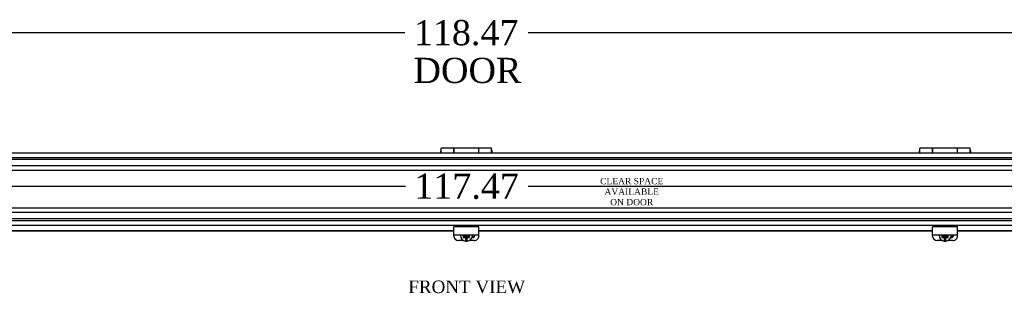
# Model space of a CAD drawing. Header units: inches. Extents: x 2 to 237, y 16 to 158.
# Tile 4 of 10: x 71 to 110, y 51 to 62. Entities that reach past the tile are written whole.
import ezdxf
from ezdxf.enums import TextEntityAlignment as Align
from ezdxf.lldxf.tags import DXFTag

# ---------------------------------------------------------------- set-up
doc = ezdxf.new("R2010")
doc.units = ezdxf.units.IN
doc.header["$MEASUREMENT"] = 0
for name, color, linetype in [('COM40176', 7, 'CONTINUOUS'), ('COM49077', 7, 'CONTINUOUS'), ('COM49084', 7, 'CONTINUOUS'), ('COM52631', 7, 'CONTINUOUS'), ('DEFAULT', 7, 'CONTINUOUS'), ('DV1_DEFAULT', 7, 'CONTINUOUS'), ('HNG11000', 7, 'CONTINUOUS'), ('SCS19419', 7, 'CONTINUOUS')]:
    doc.layers.add(name, color=color, linetype=linetype)
doc.styles.add('SEACAD_TIMES_NEW_ROMAN', font='times.ttf')
tags = doc.linetypes.add('HIDDEN2', pattern=[0.1875, 0.125, -0.0625]).pattern_tags.tags
tags[6:7] = [DXFTag(74, 4), DXFTag(75, 0), DXFTag(340, '0'), DXFTag(46, 0.0), DXFTag(50, 0.0), DXFTag(44, 0.0), DXFTag(45, 0.0)]
tags[4:5] = [DXFTag(74, 4), DXFTag(75, 0), DXFTag(340, '0'), DXFTag(46, 0.0), DXFTag(50, 0.0), DXFTag(44, 0.0), DXFTag(45, 0.0)]

# ---------------------------------------------------------------- blocks, each defined once
blk = doc.blocks.new('GDIMGGROUP2')
at = {"layer": 'DEFAULT', "color": 136, "linetype": 'Continuous'}
for p, q in [((29.844, 61.279), (86.631, 61.279)), ((91.525, 61.279), (148.312, 61.279))]:
    blk.add_line(p, q, dxfattribs=at)
at = {"layer": 'DEFAULT', "color": 136, "linetype": 'Continuous', "style": 'SEACAD_TIMES_NEW_ROMAN'}
for s, p in [('118.47', (86.993, 61.779)), ('DOOR', (86.981, 60.279))]:
    blk.add_text(s, height=1, dxfattribs=at).set_placement(p, align=Align.TOP_LEFT)
blk = doc.blocks.new('GDIMGGROUP6')
at = {"layer": 'DEFAULT', "color": 136, "linetype": 'Continuous'}
for p, q in [((30.36, 55.18), (86.659, 55.18)), ((91.53, 55.18), (147.828, 55.18))]:
    blk.add_line(p, q, dxfattribs=at)
at = {"layer": 'DEFAULT', "color": 136, "linetype": 'Continuous', "style": 'SEACAD_TIMES_NEW_ROMAN'}
blk.add_text('117.47', height=1, dxfattribs=at).set_placement((87.009, 55.68), align=Align.TOP_LEFT)

msp = doc.modelspace()

# ---------------------------------------------------------------- linework, layer by layer
at = {"layer": 'COM40176', "color": 7, "linetype": 'Continuous'}
for p, q in [((88.578, 53.343), (88.578, 53.568)), ((89.578, 53.568), (88.578, 53.568)), ((89.578, 53.343), (89.578, 53.568)), ((107.578, 53.343), (107.578, 53.568)), ((108.578, 53.568), (107.578, 53.568)), ((108.578, 53.343), (108.578, 53.568)), ((88.578, 53.249), (88.578, 53.343)), ((88.578, 53.195), (88.578, 53.249)), ((88.578, 53.249), (89.578, 53.249)), ((89.578, 53.249), (89.578, 53.343)), ((89.578, 53.195), (89.578, 53.249)), ((107.578, 53.249), (107.578, 53.343)), ((107.578, 53.195), (107.578, 53.249)), ((107.578, 53.249), (108.578, 53.249)), ((108.578, 53.249), (108.578, 53.343)), ((108.578, 53.195), (108.578, 53.249)), ((88.968, 53.025), (88.766, 53.025)), ((89.39, 53.025), (89.188, 53.025)), ((107.968, 53.025), (107.766, 53.025)), ((108.39, 53.025), (108.188, 53.025))]:
    msp.add_line(p, q, dxfattribs=at)
for centre, major_axis, start_param, end_param in [((88.766, 53.195), (-0.188, 0), 0, 1.570796), ((89.282, 53.252), (-0.14, 0), 1.64955, 3.121159), ((89.282, 53.276), (-0.141, 0), 1.733565, 2.930417), ((89.39, 53.195), (-0.188, 0), 1.570796, 3.141593), ((107.766, 53.195), (-0.188, 0), 0, 1.570796), ((108.282, 53.252), (-0.14, 0), 1.64955, 3.121159), ((108.282, 53.276), (-0.14, 0), 1.733565, 2.930417), ((108.39, 53.195), (-0.188, 0), 1.570796, 3.141593)]:
    msp.add_ellipse(centre, major_axis=major_axis, ratio=0.906308, start_param=start_param, end_param=end_param, dxfattribs=at)
at = {"layer": 'COM49077', "color": 7, "linetype": 'HIDDEN2'}
for p, q in [((29.844, 56.318), (148.312, 56.318)), ((29.203, 56.246), (148.953, 56.246)), ((29.844, 55.818), (148.312, 55.818)), ((29.844, 54.318), (148.312, 54.318)), ((29.203, 53.89), (148.953, 53.89)), ((29.844, 53.818), (148.312, 53.818))]:
    msp.add_line(p, q, dxfattribs=at)
at = {"layer": 'COM49084', "color": 7, "linetype": 'Continuous'}
for p, q in [((29.844, 56.506), (148.312, 56.506)), ((29.844, 53.631), (148.312, 53.631)), ((88.578, 53.412), (70.578, 53.412)), ((88.578, 53.395), (70.578, 53.395)), ((107.578, 53.412), (89.578, 53.412)), ((107.578, 53.395), (89.578, 53.395)), ((126.578, 53.412), (108.578, 53.412)), ((126.578, 53.395), (108.578, 53.395))]:
    msp.add_line(p, q, dxfattribs=at)
at = {"layer": 'COM52631', "color": 7, "linetype": 'Continuous'}
for p, q in [((89.305, 53.155), (89.326, 53.155)), ((108.305, 53.155), (108.326, 53.155))]:
    msp.add_line(p, q, dxfattribs=at)
at = {"layer": 'DV1_DEFAULT', "color": 7, "linetype": 'HIDDEN2'}
for p, q in [((30.36, 56.005), (147.828, 56.005)), ((147.828, 54.131), (30.36, 54.131))]:
    msp.add_line(p, q, dxfattribs=at)
at = {"layer": 'HNG11000', "color": 7, "linetype": 'Continuous'}
for p, q in [((88.078, 56.506), (88.078, 56.696)), ((88.578, 56.696), (88.078, 56.696)), ((88.578, 56.696), (88.578, 56.506)), ((88.583, 56.506), (88.583, 56.696)), ((89.573, 56.696), (88.583, 56.696)), ((89.573, 56.506), (89.573, 56.696)), ((89.578, 56.506), (89.578, 56.696)), ((90.078, 56.696), (89.578, 56.696)), ((90.078, 56.506), (90.078, 56.696)), ((107.073, 56.506), (107.073, 56.696)), ((107.573, 56.696), (107.073, 56.696)), ((107.573, 56.696), (107.573, 56.506)), ((107.578, 56.506), (107.578, 56.696)), ((108.568, 56.696), (107.578, 56.696)), ((108.568, 56.506), (108.568, 56.696)), ((108.573, 56.506), (108.573, 56.696)), ((109.073, 56.696), (108.573, 56.696)), ((109.073, 56.506), (109.073, 56.696)), ((88.053, 56.568), (88.053, 56.506)), ((88.583, 56.618), (88.578, 56.618)), ((89.578, 56.618), (89.573, 56.618)), ((90.103, 56.506), (90.103, 56.568)), ((107.048, 56.568), (107.048, 56.506)), ((107.578, 56.618), (107.573, 56.618)), ((108.573, 56.618), (108.568, 56.618)), ((109.098, 56.506), (109.098, 56.568))]:
    msp.add_line(p, q, dxfattribs=at)
for centre, start, end in [((88.103, 56.568), 120, 180), ((90.053, 56.568), 0, 60), ((107.098, 56.568), 120, 180), ((109.048, 56.568), 0, 60)]:
    msp.add_arc(centre, 0.05, start, end, dxfattribs=at)
at = {"layer": 'SCS19419', "color": 7, "linetype": 'Continuous'}
for p, q in [((88.838, 53.241), (88.838, 53.228)), ((88.955, 53.21), (88.955, 53.146)), ((88.964, 53.209), (88.955, 53.21)), ((88.955, 53.178), (89.021, 53.178)), ((89.02, 53.209), (88.964, 53.209)), ((89.005, 53.209), (89.005, 53.188)), ((89.055, 53.207), (89.005, 53.207)), ((89.005, 53.188), (89.055, 53.188)), ((89.02, 53.209), (89.045, 53.232)), ((89.02, 53.146), (89.02, 53.173)), ((89.045, 53.249), (89.045, 53.232)), ((89.055, 53.234), (89.045, 53.234)), ((89.045, 53.151), (89.045, 53.123)), ((89.055, 53.249), (89.055, 53.234)), ((89.055, 53.207), (89.055, 53.188)), ((89.055, 53.188), (89.055, 53.143)), ((89.105, 53.162), (89.055, 53.162)), ((89.105, 53.234), (89.105, 53.249)), ((89.115, 53.234), (89.105, 53.234)), ((89.105, 53.207), (89.105, 53.188)), ((89.155, 53.207), (89.105, 53.207)), ((89.105, 53.188), (89.155, 53.188)), ((89.105, 53.155), (89.105, 53.188)), ((89.105, 53.155), (89.105, 53.155)), ((89.105, 53.143), (89.105, 53.155)), ((89.115, 53.232), (89.115, 53.249)), ((89.115, 53.232), (89.14, 53.209)), ((89.115, 53.123), (89.115, 53.151)), ((89.138, 53.178), (89.205, 53.178)), ((89.193, 53.209), (89.14, 53.209)), ((89.14, 53.173), (89.14, 53.146)), ((89.155, 53.188), (89.155, 53.209)), ((89.205, 53.21), (89.193, 53.209)), ((89.205, 53.146), (89.205, 53.21)), ((89.318, 53.228), (89.318, 53.241)), ((107.838, 53.241), (107.838, 53.228)), ((107.955, 53.21), (107.955, 53.146)), ((107.964, 53.209), (107.955, 53.21)), ((107.955, 53.178), (108.021, 53.178)), ((108.02, 53.209), (107.964, 53.209)), ((108.005, 53.209), (108.005, 53.188)), ((108.055, 53.207), (108.005, 53.207)), ((108.005, 53.188), (108.055, 53.188)), ((108.02, 53.209), (108.045, 53.232)), ((108.02, 53.146), (108.02, 53.173)), ((108.045, 53.249), (108.045, 53.232)), ((108.055, 53.234), (108.045, 53.234)), ((108.045, 53.151), (108.045, 53.123)), ((108.055, 53.249), (108.055, 53.234)), ((108.055, 53.207), (108.055, 53.188)), ((108.055, 53.188), (108.055, 53.143)), ((108.105, 53.162), (108.055, 53.162)), ((108.105, 53.234), (108.105, 53.249)), ((108.115, 53.234), (108.105, 53.234)), ((108.105, 53.207), (108.105, 53.188)), ((108.155, 53.207), (108.105, 53.207)), ((108.105, 53.188), (108.155, 53.188)), ((108.105, 53.155), (108.105, 53.188)), ((108.105, 53.155), (108.105, 53.155)), ((108.105, 53.143), (108.105, 53.155)), ((108.115, 53.232), (108.115, 53.249)), ((108.115, 53.232), (108.14, 53.209)), ((108.115, 53.123), (108.115, 53.151)), ((108.138, 53.178), (108.205, 53.178)), ((108.193, 53.209), (108.14, 53.209)), ((108.14, 53.173), (108.14, 53.146)), ((108.155, 53.188), (108.155, 53.209)), ((108.205, 53.21), (108.193, 53.209)), ((108.205, 53.146), (108.205, 53.21)), ((108.318, 53.228), (108.318, 53.241)), ((88.955, 53.146), (88.964, 53.146)), ((88.964, 53.146), (89.02, 53.146)), ((89.045, 53.123), (89.02, 53.146)), ((89.045, 53.123), (89.045, 53.073)), ((89.045, 53.073), (89.045, 53.002)), ((89.055, 53.143), (89.105, 53.143)), ((89.14, 53.146), (89.115, 53.123)), ((89.115, 53.074), (89.115, 53.123)), ((89.115, 53.002), (89.115, 53.074)), ((89.14, 53.146), (89.193, 53.146)), ((89.193, 53.146), (89.205, 53.146)), ((107.955, 53.146), (107.964, 53.146)), ((107.964, 53.146), (108.02, 53.146)), ((108.045, 53.123), (108.02, 53.146)), ((108.045, 53.123), (108.045, 53.073)), ((108.045, 53.073), (108.045, 53.002)), ((108.055, 53.143), (108.105, 53.143)), ((108.14, 53.146), (108.115, 53.123)), ((108.115, 53.074), (108.115, 53.123)), ((108.115, 53.002), (108.115, 53.074)), ((108.14, 53.146), (108.193, 53.146)), ((108.193, 53.146), (108.205, 53.146))]:
    msp.add_line(p, q, dxfattribs=at)
for centre, radius, start, end in [((89.071, 53.232), 0.232, 180.9958, 263.9408), ((89.087, 53.232), 0.232, 276.632, 358.4842), ((108.071, 53.232), 0.232, 180.9958, 263.9408), ((108.087, 53.232), 0.232, 276.632, 358.4842), ((89.058, 53.073), 0.0719, 259.6722, 267.696), ((89.105, 53.119), 0.0236, 88.9715, 90), ((89.101, 53.071), 0.0702, 272.8998, 281.1356), ((108.058, 53.073), 0.0719, 259.6722, 267.696), ((108.105, 53.119), 0.0236, 88.9715, 90), ((108.101, 53.071), 0.0702, 272.8998, 281.1356)]:
    msp.add_arc(centre, radius, start, end, dxfattribs=at)
for centre, major_axis, ratio, start_param, end_param in [((89.078, 53.241), (0.24, 0), 0.906308, 3.104972, 3.141593), ((89.055, 53.173), (-0.035, 0), 0.422618, 5.993434, 6.283185), ((89.055, 53.151), (0.01, 0), 0.422618, 1.570796, 3.141593), ((89.105, 53.151), (0.01, 0), 0.422618, 0, 1.528344), ((89.105, 53.173), (-0.035, 0), 0.422618, 3.141593, 3.431344), ((89.078, 53.241), (0.24, 0), 0.906308, 0, 0.036621), ((89.078, 53.228), (-0.24, 0), 0.906308, 3.133049, 3.141593), ((108.078, 53.241), (0.24, 0), 0.906308, 3.104972, 3.141593), ((108.055, 53.173), (-0.035, 0), 0.422618, 5.993434, 6.283185), ((108.055, 53.151), (0.01, 0), 0.422618, 1.570796, 3.141593), ((108.105, 53.151), (0.01, 0), 0.422618, 6.283184, 7.811529), ((108.105, 53.173), (-0.035, 0), 0.422618, 3.141593, 3.431344), ((108.078, 53.241), (0.24, 0), 0.906308, 0, 0.036621), ((108.078, 53.228), (0.24, 0), 0.906308, 6.274641, 6.283185), ((89.078, 53.209), (-0.231, 0), 0.906308, 1.468738, 1.685388), ((108.078, 53.209), (-0.231, 0), 0.906308, 1.468738, 1.685388)]:
    msp.add_ellipse(centre, major_axis=major_axis, ratio=ratio, start_param=start_param, end_param=end_param, dxfattribs=at)
for points, knots in [([(89.021, 53.178), (89.026, 53.173), (89.031, 53.169), (89.039, 53.162), (89.042, 53.16), (89.047, 53.158), (89.048, 53.157), (89.051, 53.155), (89.053, 53.155), (89.055, 53.155)], [0, 0, 0, 0, 0.5, 0.5, 0.75, 0.75, 0.875, 0.875, 1, 1, 1, 1]), ([(89.105, 53.155), (89.107, 53.155), (89.109, 53.156), (89.112, 53.157), (89.113, 53.158), (89.118, 53.161), (89.12, 53.163), (89.128, 53.169), (89.133, 53.173), (89.138, 53.178)], [0, 0, 0, 0, 0.125, 0.125, 0.25, 0.25, 0.5, 0.5, 1, 1, 1, 1]), ([(108.021, 53.178), (108.026, 53.173), (108.031, 53.169), (108.039, 53.162), (108.042, 53.16), (108.047, 53.158), (108.048, 53.157), (108.051, 53.155), (108.053, 53.155), (108.055, 53.155)], [0, 0, 0, 0, 0.5, 0.5, 0.75, 0.75, 0.875, 0.875, 1, 1, 1, 1]), ([(108.105, 53.155), (108.107, 53.155), (108.109, 53.156), (108.112, 53.157), (108.113, 53.158), (108.118, 53.161), (108.12, 53.163), (108.128, 53.169), (108.133, 53.173), (108.138, 53.178)], [0, 0, 0, 0, 0.125, 0.125, 0.25, 0.25, 0.5, 0.5, 1, 1, 1, 1])]:
    msp.add_open_spline(points, degree=3, knots=knots, dxfattribs=at)

# ---------------------------------------------------------------- block references
at = {"layer": 'DEFAULT'}
for name in ['GDIMGGROUP2', 'GDIMGGROUP6']:
    msp.add_blockref(name, (0, 0), dxfattribs=at)

# ---------------------------------------------------------------- texts
at = {"layer": 'DEFAULT', "color": 136, "linetype": 'Continuous', "style": 'SEACAD_TIMES_NEW_ROMAN'}
msp.add_text('FRONT VIEW', height=0.5, dxfattribs=at).set_placement((86.774, 51.432), align=Align.TOP_LEFT)
at = {"layer": 'DV1_DEFAULT', "insert": (95.64, 55.506), "char_height": 0.25, "width": 2.57885, "attachment_point": 2}
msp.add_mtext('{\\fTimes New Roman|b0||i0||c0|p34;\\C7;\\H0.25;\\W1.;CLEAR SPACE \\P}{\\fTimes New Roman|b0||i0||c0|p34;\\C7;\\H0.25;\\W1.;AVAILABLE\\P}{\\fTimes New Roman|b0||i0||c0|p34;\\C7;\\H0.25;\\W1.;ON DOOR}', dxfattribs=at)

doc.saveas('drawing.dxf')
